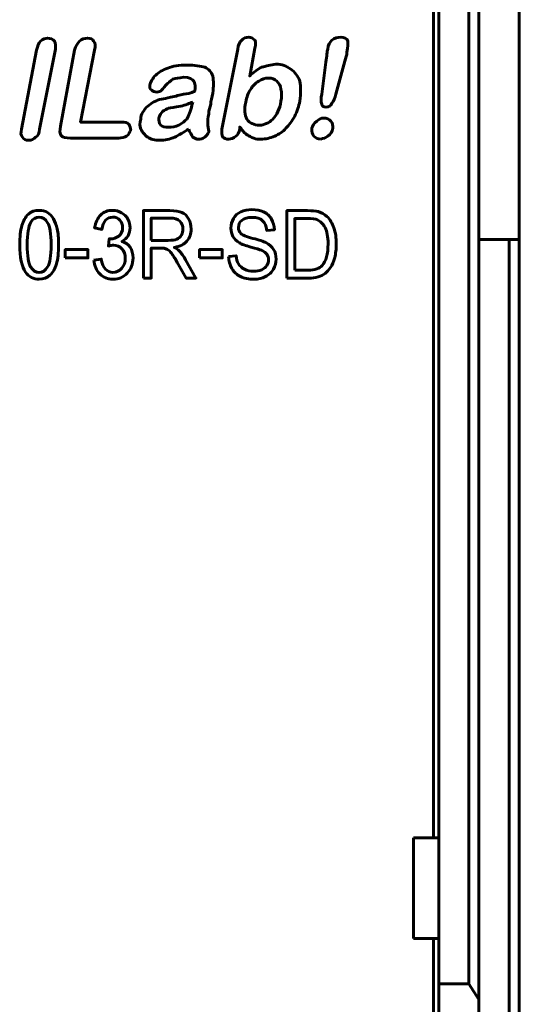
# Model space of a CAD drawing. Header units: millimetres. Extents: x -13 to 39, y -19 to 89.
# Tile 10 of 12: x 29 to 39, y 46 to 65. Entities that reach past the tile are written whole.
import ezdxf

# ---------------------------------------------------------------- set-up
doc = ezdxf.new("R2010")
doc.units = ezdxf.units.MM
doc.linetypes.add('K5LT_BASIC', pattern=[0])

msp = doc.modelspace()

# ---------------------------------------------------------------- linework, layer by layer
at = {"color": 150, "linetype": 'K5LT_BASIC', "lineweight": 60, "true_color": 0x0080ff}
for p, q in [((37.239, 49.238), (37.239, 71.638)), ((37.339, 49.238), (37.339, 66.558)), ((37.939, 66.558), (37.939, 46.338)), ((38.139, 46.03), (38.139, 66.302)), ((38.939, 61.118), (38.939, 66.238)), ((38.139, 61.118), (38.739, 61.118)), ((38.939, 61.118), (38.739, 61.118)), ((38.739, 61.118), (38.739, 8.557)), ((38.939, 61.118), (38.939, 8.557)), ((36.839, 47.238), (36.839, 49.238)), ((37.339, 49.238), (36.839, 49.238)), ((37.339, 47.238), (37.339, 49.238)), ((36.839, 47.238), (37.339, 47.238)), ((37.239, 22.438), (37.239, 47.238)), ((37.339, 46.338), (37.339, 47.238)), ((37.339, 46.338), (37.339, 44.413)), ((37.939, 46.338), (37.339, 46.338)), ((38.139, 46.03), (37.939, 46.338)), ((38.139, 44.413), (38.139, 46.03))]:
    msp.add_line(p, q, dxfattribs=at)
for points, knots in [([(29.062, 63.31), (29.062, 63.31), (29.359, 64.879), (29.359, 64.879), (29.38, 64.959), (29.399, 65.018), (29.439, 65.058), (29.479, 65.098), (29.538, 65.117), (29.578, 65.117), (29.637, 65.117), (29.678, 65.098), (29.717, 65.058), (29.737, 65.018), (29.737, 64.959), (29.737, 64.899), (29.737, 64.899), (29.419, 63.31), (29.419, 63.31), (29.419, 63.231), (29.38, 63.171), (29.339, 63.151), (29.3, 63.111), (29.261, 63.091), (29.141, 63.091), (29.101, 63.111), (29.082, 63.151), (29.041, 63.191), (29.041, 63.231), (29.062, 63.31)], [0, 0, 0, 0, 0.1, 0.1, 0.1, 0.2, 0.2, 0.2, 0.3, 0.3, 0.3, 0.4, 0.4, 0.4, 0.5, 0.5, 0.5, 0.6, 0.6, 0.6, 0.7, 0.7, 0.7, 0.8, 0.8, 0.9, 0.9, 0.9, 1, 1, 1, 1]), ([(30.512, 64.879), (30.512, 64.879), (30.233, 63.449), (30.233, 63.449), (31.048, 63.449), (31.048, 63.449), (31.108, 63.449), (31.167, 63.449), (31.188, 63.409), (31.207, 63.37), (31.227, 63.329), (31.227, 63.29), (31.207, 63.251), (31.188, 63.21), (31.147, 63.171), (31.108, 63.151), (31.048, 63.132), (30.989, 63.132), (30.989, 63.132), (30.035, 63.132), (30.035, 63.132), (29.935, 63.132), (29.876, 63.151), (29.856, 63.171), (29.816, 63.21), (29.816, 63.29), (29.836, 63.37), (29.836, 63.37), (30.114, 64.879), (30.114, 64.879), (30.134, 64.959), (30.173, 65.018), (30.214, 65.058), (30.253, 65.098), (30.313, 65.117), (30.432, 65.117), (30.471, 65.098), (30.492, 65.058), (30.531, 65.018), (30.531, 64.959), (30.512, 64.879)], [0, 0, 0, 0, 0.071429, 0.071429, 0.142857, 0.142857, 0.142857, 0.214286, 0.214286, 0.214286, 0.285714, 0.285714, 0.285714, 0.357143, 0.357143, 0.357143, 0.428571, 0.428571, 0.428571, 0.5, 0.5, 0.5, 0.571429, 0.571429, 0.571429, 0.642857, 0.642857, 0.642857, 0.714286, 0.714286, 0.714286, 0.785714, 0.785714, 0.785714, 0.857143, 0.857143, 0.928571, 0.928571, 0.928571, 1, 1, 1, 1]), ([(33.69, 64.919), (33.69, 64.919), (33.59, 64.363), (33.59, 64.363), (33.67, 64.443), (33.75, 64.502), (33.829, 64.542), (33.908, 64.562), (34.009, 64.581), (34.107, 64.601), (34.227, 64.601), (34.326, 64.562), (34.405, 64.502), (34.485, 64.443), (34.545, 64.363), (34.584, 64.264), (34.604, 64.145), (34.604, 64.025), (34.584, 63.866), (34.564, 63.767), (34.525, 63.668), (34.485, 63.568), (34.426, 63.469), (34.366, 63.389), (34.306, 63.329), (34.247, 63.251), (34.167, 63.21), (34.087, 63.171), (33.988, 63.132), (33.908, 63.111), (33.809, 63.111), (33.769, 63.111), (33.709, 63.111), (33.67, 63.132), (33.61, 63.151), (33.571, 63.171), (33.551, 63.191), (33.512, 63.21), (33.491, 63.231), (33.471, 63.251), (33.452, 63.27), (33.432, 63.31), (33.392, 63.35), (33.392, 63.35), (33.392, 63.31), (33.392, 63.31), (33.372, 63.251), (33.352, 63.191), (33.313, 63.171), (33.273, 63.132), (33.214, 63.111), (33.173, 63.111), (33.114, 63.111), (33.074, 63.132), (33.054, 63.151), (33.035, 63.191), (33.035, 63.251), (33.035, 63.31), (33.035, 63.31), (33.352, 64.899), (33.352, 64.899), (33.352, 64.979), (33.392, 65.038), (33.432, 65.078), (33.471, 65.117), (33.512, 65.137), (33.571, 65.137), (33.61, 65.137), (33.65, 65.117), (33.69, 65.078), (33.709, 65.038), (33.709, 64.998), (33.69, 64.919)], [0, 0, 0, 0, 0.041667, 0.041667, 0.041667, 0.083333, 0.083333, 0.083333, 0.125, 0.125, 0.125, 0.166667, 0.166667, 0.166667, 0.208333, 0.208333, 0.208333, 0.25, 0.25, 0.25, 0.291667, 0.291667, 0.291667, 0.333333, 0.333333, 0.333333, 0.375, 0.375, 0.375, 0.416667, 0.416667, 0.416667, 0.458333, 0.458333, 0.458333, 0.5, 0.5, 0.5, 0.541667, 0.541667, 0.541667, 0.583333, 0.583333, 0.583333, 0.625, 0.625, 0.625, 0.666667, 0.666667, 0.666667, 0.708333, 0.708333, 0.708333, 0.75, 0.75, 0.75, 0.791667, 0.791667, 0.791667, 0.833333, 0.833333, 0.833333, 0.875, 0.875, 0.875, 0.916667, 0.916667, 0.916667, 0.958333, 0.958333, 0.958333, 1, 1, 1, 1]), ([(35.021, 64.005), (35.021, 64.005), (35.1, 64.64), (35.1, 64.64), (35.12, 64.76), (35.12, 64.86), (35.141, 64.899), (35.141, 64.979), (35.18, 65.038), (35.219, 65.078), (35.279, 65.117), (35.319, 65.137), (35.398, 65.137), (35.458, 65.137), (35.517, 65.117), (35.538, 65.058), (35.538, 65.018), (35.538, 64.938), (35.517, 64.839), (35.517, 64.78), (35.498, 64.72), (35.478, 64.661), (35.478, 64.661), (35.299, 64.005), (35.299, 64.005), (35.279, 63.925), (35.26, 63.866), (35.219, 63.826), (35.2, 63.767), (35.16, 63.747), (35.1, 63.747), (35.061, 63.747), (35.021, 63.767), (35.021, 63.806), (35.001, 63.847), (35.001, 63.925), (35.021, 64.005)], [0, 0, 0, 0, 0.083333, 0.083333, 0.083333, 0.166667, 0.166667, 0.166667, 0.25, 0.25, 0.25, 0.333333, 0.333333, 0.333333, 0.416667, 0.416667, 0.416667, 0.5, 0.5, 0.5, 0.583333, 0.583333, 0.583333, 0.666667, 0.666667, 0.666667, 0.75, 0.75, 0.75, 0.833333, 0.833333, 0.833333, 0.916667, 0.916667, 0.916667, 1, 1, 1, 1]), ([(32.379, 63.31), (32.279, 63.251), (32.18, 63.191), (32.101, 63.151), (32.002, 63.111), (31.903, 63.091), (31.803, 63.091), (31.704, 63.091), (31.624, 63.111), (31.564, 63.151), (31.505, 63.191), (31.465, 63.251), (31.426, 63.31), (31.406, 63.37), (31.406, 63.43), (31.426, 63.508), (31.426, 63.608), (31.486, 63.687), (31.564, 63.767), (31.644, 63.826), (31.724, 63.886), (31.843, 63.906), (31.882, 63.906), (31.942, 63.925), (32.022, 63.946), (32.121, 63.966), (32.201, 63.985), (32.279, 64.005), (32.339, 64.005), (32.419, 64.025), (32.499, 64.065), (32.518, 64.145), (32.499, 64.223), (32.478, 64.264), (32.458, 64.303), (32.398, 64.342), (32.279, 64.342), (32.18, 64.323), (32.121, 64.323), (32.061, 64.303), (32.022, 64.264), (31.962, 64.223), (31.922, 64.184), (31.882, 64.124), (31.843, 64.085), (31.823, 64.065), (31.823, 64.065), (31.784, 64.045), (31.743, 64.045), (31.704, 64.045), (31.664, 64.065), (31.644, 64.085), (31.605, 64.104), (31.605, 64.145), (31.605, 64.184), (31.624, 64.244), (31.664, 64.323), (31.724, 64.383), (31.784, 64.443), (31.862, 64.482), (31.962, 64.521), (32.061, 64.562), (32.18, 64.581), (32.339, 64.581), (32.499, 64.581), (32.618, 64.562), (32.696, 64.542), (32.776, 64.502), (32.836, 64.443), (32.856, 64.363), (32.875, 64.264), (32.875, 64.164), (32.856, 64.025), (32.836, 63.946), (32.816, 63.866), (32.816, 63.806), (32.797, 63.747), (32.776, 63.687), (32.776, 63.608), (32.756, 63.549), (32.756, 63.469), (32.756, 63.389), (32.776, 63.329), (32.776, 63.27), (32.776, 63.251), (32.756, 63.21), (32.737, 63.191), (32.696, 63.151), (32.657, 63.111), (32.618, 63.111), (32.558, 63.111), (32.538, 63.111), (32.499, 63.132), (32.458, 63.151), (32.439, 63.191), (32.398, 63.251), (32.379, 63.31)], [0, 0, 0, 0, 0.03125, 0.03125, 0.03125, 0.0625, 0.0625, 0.0625, 0.09375, 0.09375, 0.09375, 0.125, 0.125, 0.125, 0.15625, 0.15625, 0.15625, 0.1875, 0.1875, 0.1875, 0.21875, 0.21875, 0.21875, 0.25, 0.25, 0.25, 0.28125, 0.28125, 0.28125, 0.3125, 0.3125, 0.3125, 0.34375, 0.34375, 0.34375, 0.375, 0.375, 0.375, 0.40625, 0.40625, 0.40625, 0.4375, 0.4375, 0.4375, 0.46875, 0.46875, 0.46875, 0.5, 0.5, 0.5, 0.53125, 0.53125, 0.53125, 0.5625, 0.5625, 0.5625, 0.59375, 0.59375, 0.59375, 0.625, 0.625, 0.625, 0.65625, 0.65625, 0.65625, 0.6875, 0.6875, 0.6875, 0.71875, 0.71875, 0.71875, 0.75, 0.75, 0.75, 0.78125, 0.78125, 0.78125, 0.8125, 0.8125, 0.8125, 0.84375, 0.84375, 0.84375, 0.875, 0.875, 0.875, 0.90625, 0.90625, 0.90625, 0.9375, 0.9375, 0.9375, 0.96875, 0.96875, 0.96875, 1, 1, 1, 1]), ([(33.512, 63.847), (33.471, 63.707), (33.491, 63.588), (33.531, 63.508), (33.59, 63.43), (33.67, 63.389), (33.789, 63.389), (33.869, 63.389), (33.968, 63.43), (34.048, 63.508), (34.128, 63.588), (34.187, 63.707), (34.206, 63.866), (34.227, 63.946), (34.227, 64.045), (34.206, 64.104), (34.206, 64.184), (34.167, 64.223), (34.128, 64.264), (34.087, 64.303), (34.028, 64.323), (33.968, 64.323), (33.888, 64.323), (33.829, 64.303), (33.769, 64.264), (33.69, 64.223), (33.65, 64.164), (33.61, 64.104), (33.551, 64.025), (33.531, 63.946), (33.512, 63.847)], [0, 0, 0, 0, 0.1, 0.1, 0.1, 0.2, 0.2, 0.2, 0.3, 0.3, 0.3, 0.4, 0.4, 0.4, 0.5, 0.5, 0.5, 0.6, 0.6, 0.6, 0.7, 0.7, 0.7, 0.8, 0.8, 0.8, 0.9, 0.9, 0.9, 1, 1, 1, 1]), ([(32.458, 63.847), (32.398, 63.826), (32.32, 63.787), (32.22, 63.767), (32.101, 63.747), (32.022, 63.728), (31.981, 63.728), (31.942, 63.707), (31.903, 63.687), (31.862, 63.668), (31.823, 63.627), (31.803, 63.588), (31.784, 63.529), (31.784, 63.489), (31.784, 63.43), (31.823, 63.389), (31.862, 63.35), (31.903, 63.35), (31.981, 63.35), (32.041, 63.35), (32.121, 63.35), (32.18, 63.389), (32.26, 63.43), (32.3, 63.469), (32.339, 63.508), (32.379, 63.568), (32.419, 63.668), (32.439, 63.787), (32.439, 63.787), (32.458, 63.847), (32.458, 63.847)], [0, 0, 0, 0, 0.1, 0.1, 0.1, 0.2, 0.2, 0.2, 0.3, 0.3, 0.3, 0.4, 0.4, 0.4, 0.5, 0.5, 0.5, 0.6, 0.6, 0.6, 0.7, 0.7, 0.7, 0.8, 0.8, 0.8, 0.9, 0.9, 0.9, 1, 1, 1, 1]), ([(35.001, 63.111), (34.942, 63.111), (34.902, 63.132), (34.862, 63.171), (34.822, 63.21), (34.822, 63.251), (34.822, 63.329), (34.843, 63.37), (34.862, 63.43), (34.921, 63.469), (34.962, 63.508), (35.001, 63.529), (35.12, 63.529), (35.16, 63.508), (35.2, 63.469), (35.24, 63.43), (35.24, 63.37), (35.24, 63.329), (35.219, 63.251), (35.2, 63.21), (35.141, 63.171), (35.1, 63.132), (35.041, 63.132), (35.001, 63.111)], [0, 0, 0, 0, 0.125, 0.125, 0.125, 0.25, 0.25, 0.25, 0.375, 0.375, 0.375, 0.5, 0.5, 0.625, 0.625, 0.625, 0.75, 0.75, 0.75, 0.875, 0.875, 0.875, 1, 1, 1, 1]), ([(29.025, 61.014), (29.025, 61.172), (29.039, 61.3), (29.068, 61.396), (29.097, 61.493), (29.139, 61.568), (29.196, 61.62), (29.253, 61.672), (29.324, 61.698), (29.41, 61.698), (29.474, 61.698), (29.53, 61.683), (29.578, 61.654), (29.626, 61.625), (29.666, 61.584), (29.696, 61.529), (29.727, 61.475), (29.752, 61.408), (29.769, 61.33), (29.787, 61.252), (29.796, 61.146), (29.796, 61.014), (29.796, 60.857), (29.782, 60.73), (29.753, 60.633), (29.725, 60.536), (29.682, 60.462), (29.625, 60.409), (29.569, 60.357), (29.497, 60.331), (29.41, 60.331), (29.296, 60.331), (29.207, 60.377), (29.142, 60.469), (29.064, 60.581), (29.025, 60.763), (29.025, 61.014)], [0, 0, 0, 0, 0.083333, 0.083333, 0.083333, 0.166667, 0.166667, 0.166667, 0.25, 0.25, 0.25, 0.333333, 0.333333, 0.333333, 0.416667, 0.416667, 0.416667, 0.5, 0.5, 0.5, 0.583333, 0.583333, 0.583333, 0.666667, 0.666667, 0.666667, 0.75, 0.75, 0.75, 0.833333, 0.833333, 0.833333, 0.916667, 0.916667, 0.916667, 1, 1, 1, 1]), ([(30.497, 60.709), (30.497, 60.709), (30.642, 60.731), (30.642, 60.731), (30.659, 60.638), (30.687, 60.57), (30.727, 60.529), (30.767, 60.488), (30.816, 60.467), (30.875, 60.467), (30.944, 60.467), (31.002, 60.494), (31.049, 60.548), (31.096, 60.601), (31.119, 60.668), (31.119, 60.747), (31.119, 60.822), (31.097, 60.885), (31.054, 60.934), (31.01, 60.983), (30.954, 61.007), (30.887, 61.007), (30.859, 61.007), (30.825, 61.001), (30.784, 60.989), (30.784, 60.989), (30.8, 61.133), (30.8, 61.133), (30.81, 61.132), (30.818, 61.131), (30.824, 61.131), (30.886, 61.131), (30.942, 61.15), (30.992, 61.186), (31.041, 61.222), (31.066, 61.279), (31.066, 61.354), (31.066, 61.414), (31.048, 61.464), (30.976, 61.543), (30.929, 61.563), (30.872, 61.563), (30.815, 61.563), (30.768, 61.543), (30.73, 61.502), (30.692, 61.462), (30.668, 61.401), (30.657, 61.32), (30.657, 61.32), (30.512, 61.35), (30.512, 61.35), (30.53, 61.46), (30.57, 61.546), (30.633, 61.607), (30.696, 61.667), (30.775, 61.698), (30.868, 61.698), (30.933, 61.698), (30.993, 61.682), (31.047, 61.651), (31.102, 61.619), (31.143, 61.577), (31.172, 61.523), (31.201, 61.469), (31.215, 61.411), (31.215, 61.351), (31.215, 61.293), (31.201, 61.241), (31.174, 61.193), (31.147, 61.146), (31.106, 61.108), (31.052, 61.08), (31.122, 61.062), (31.176, 61.024), (31.215, 60.966), (31.254, 60.909), (31.273, 60.837), (31.273, 60.75), (31.273, 60.633), (31.235, 60.534), (31.16, 60.453), (31.084, 60.371), (30.989, 60.331), (30.874, 60.331), (30.77, 60.331), (30.683, 60.366), (30.615, 60.436), (30.546, 60.506), (30.506, 60.597), (30.497, 60.709)], [0, 0, 0, 0, 0.033333, 0.033333, 0.033333, 0.066667, 0.066667, 0.066667, 0.1, 0.1, 0.1, 0.133333, 0.133333, 0.133333, 0.166667, 0.166667, 0.166667, 0.2, 0.2, 0.2, 0.233333, 0.233333, 0.233333, 0.266667, 0.266667, 0.266667, 0.3, 0.3, 0.3, 0.333333, 0.333333, 0.333333, 0.366667, 0.366667, 0.366667, 0.4, 0.4, 0.4, 0.433333, 0.433333, 0.466667, 0.466667, 0.466667, 0.5, 0.5, 0.5, 0.533333, 0.533333, 0.533333, 0.566667, 0.566667, 0.566667, 0.6, 0.6, 0.6, 0.633333, 0.633333, 0.633333, 0.666667, 0.666667, 0.666667, 0.7, 0.7, 0.7, 0.733333, 0.733333, 0.733333, 0.766667, 0.766667, 0.766667, 0.8, 0.8, 0.8, 0.833333, 0.833333, 0.833333, 0.866667, 0.866667, 0.866667, 0.9, 0.9, 0.9, 0.933333, 0.933333, 0.933333, 0.966667, 0.966667, 0.966667, 1, 1, 1, 1]), ([(31.479, 60.353), (31.479, 60.353), (31.479, 61.692), (31.479, 61.692), (32.004, 61.692), (32.004, 61.692), (32.11, 61.692), (32.19, 61.68), (32.3, 61.632), (32.344, 61.59), (32.377, 61.529), (32.409, 61.468), (32.426, 61.401), (32.426, 61.327), (32.426, 61.232), (32.398, 61.152), (32.344, 61.087), (32.29, 61.022), (32.206, 60.981), (32.092, 60.963), (32.134, 60.94), (32.165, 60.918), (32.187, 60.896), (32.233, 60.849), (32.276, 60.789), (32.316, 60.718), (32.316, 60.718), (32.521, 60.353), (32.521, 60.353), (32.326, 60.353), (32.326, 60.353), (32.169, 60.632), (32.169, 60.632), (32.123, 60.713), (32.086, 60.774), (32.056, 60.817), (32.026, 60.859), (32, 60.889), (31.976, 60.906), (31.953, 60.923), (31.929, 60.935), (31.905, 60.942), (31.887, 60.946), (31.858, 60.948), (31.818, 60.948), (31.818, 60.948), (31.636, 60.948), (31.636, 60.948), (31.636, 60.353), (31.636, 60.353), (31.479, 60.353), (31.479, 60.353)], [0, 0, 0, 0, 0.052632, 0.052632, 0.105263, 0.105263, 0.105263, 0.157895, 0.157895, 0.210526, 0.210526, 0.210526, 0.263158, 0.263158, 0.263158, 0.315789, 0.315789, 0.315789, 0.368421, 0.368421, 0.368421, 0.421053, 0.421053, 0.421053, 0.473684, 0.473684, 0.473684, 0.526316, 0.526316, 0.578947, 0.578947, 0.631579, 0.631579, 0.631579, 0.684211, 0.684211, 0.684211, 0.736842, 0.736842, 0.736842, 0.789474, 0.789474, 0.789474, 0.842105, 0.842105, 0.842105, 0.894737, 0.894737, 0.947368, 0.947368, 1, 1, 1, 1]), ([(33.171, 60.783), (33.171, 60.783), (33.318, 60.798), (33.318, 60.798), (33.325, 60.731), (33.342, 60.676), (33.367, 60.633), (33.393, 60.59), (33.433, 60.555), (33.486, 60.528), (33.54, 60.501), (33.601, 60.488), (33.668, 60.488), (33.728, 60.488), (33.781, 60.498), (33.827, 60.518), (33.872, 60.538), (33.906, 60.566), (33.929, 60.601), (33.951, 60.637), (33.962, 60.675), (33.962, 60.716), (33.962, 60.758), (33.952, 60.794), (33.93, 60.826), (33.909, 60.857), (33.873, 60.883), (33.823, 60.905), (33.792, 60.918), (33.721, 60.94), (33.503, 60.999), (33.427, 61.027), (33.383, 61.053), (33.327, 61.087), (33.285, 61.129), (33.257, 61.178), (33.23, 61.228), (33.216, 61.284), (33.216, 61.345), (33.216, 61.413), (33.233, 61.476), (33.267, 61.535), (33.301, 61.594), (33.35, 61.638), (33.415, 61.669), (33.481, 61.699), (33.553, 61.714), (33.633, 61.714), (33.721, 61.714), (33.798, 61.699), (33.865, 61.667), (33.932, 61.635), (33.984, 61.588), (34.02, 61.525), (34.056, 61.463), (34.075, 61.393), (34.078, 61.314), (34.078, 61.314), (33.928, 61.301), (33.928, 61.301), (33.92, 61.386), (33.892, 61.45), (33.846, 61.493), (33.799, 61.536), (33.73, 61.557), (33.639, 61.557), (33.544, 61.557), (33.475, 61.538), (33.431, 61.499), (33.388, 61.459), (33.366, 61.412), (33.366, 61.356), (33.366, 61.308), (33.382, 61.269), (33.412, 61.238), (33.443, 61.207), (33.521, 61.175), (33.649, 61.142), (33.776, 61.11), (33.864, 61.081), (33.911, 61.057), (33.98, 61.021), (34.031, 60.976), (34.064, 60.921), (34.097, 60.866), (34.113, 60.803), (34.113, 60.731), (34.113, 60.66), (34.095, 60.593), (34.059, 60.53), (34.023, 60.467), (33.971, 60.418), (33.836, 60.348), (33.76, 60.331), (33.675, 60.331), (33.568, 60.331), (33.479, 60.349), (33.406, 60.384), (33.334, 60.419), (33.277, 60.472), (33.236, 60.543), (33.195, 60.614), (33.173, 60.694), (33.171, 60.783)], [0, 0, 0, 0, 0.028571, 0.028571, 0.028571, 0.057143, 0.057143, 0.057143, 0.085714, 0.085714, 0.085714, 0.114286, 0.114286, 0.114286, 0.142857, 0.142857, 0.142857, 0.171429, 0.171429, 0.171429, 0.2, 0.2, 0.2, 0.228571, 0.228571, 0.228571, 0.257143, 0.257143, 0.257143, 0.285714, 0.285714, 0.314286, 0.314286, 0.314286, 0.342857, 0.342857, 0.342857, 0.371429, 0.371429, 0.371429, 0.4, 0.4, 0.4, 0.428571, 0.428571, 0.428571, 0.457143, 0.457143, 0.457143, 0.485714, 0.485714, 0.485714, 0.514286, 0.514286, 0.514286, 0.542857, 0.542857, 0.542857, 0.571429, 0.571429, 0.571429, 0.6, 0.6, 0.6, 0.628571, 0.628571, 0.628571, 0.657143, 0.657143, 0.657143, 0.685714, 0.685714, 0.685714, 0.714286, 0.714286, 0.714286, 0.742857, 0.742857, 0.742857, 0.771429, 0.771429, 0.771429, 0.8, 0.8, 0.8, 0.828571, 0.828571, 0.828571, 0.857143, 0.857143, 0.857143, 0.885714, 0.885714, 0.914286, 0.914286, 0.914286, 0.942857, 0.942857, 0.942857, 0.971429, 0.971429, 0.971429, 1, 1, 1, 1]), ([(34.327, 60.353), (34.327, 60.353), (34.327, 61.692), (34.327, 61.692), (34.735, 61.692), (34.735, 61.692), (34.827, 61.692), (34.897, 61.686), (34.946, 61.673), (35.014, 61.655), (35.072, 61.623), (35.12, 61.577), (35.183, 61.517), (35.229, 61.441), (35.26, 61.348), (35.291, 61.255), (35.307, 61.149), (35.307, 61.03), (35.307, 60.928), (35.296, 60.838), (35.275, 60.76), (35.254, 60.681), (35.227, 60.616), (35.194, 60.565), (35.161, 60.513), (35.125, 60.473), (35.086, 60.443), (35.047, 60.414), (35, 60.391), (34.945, 60.376), (34.89, 60.361), (34.826, 60.353), (34.754, 60.353), (34.754, 60.353), (34.327, 60.353), (34.327, 60.353)], [0, 0, 0, 0, 0.083333, 0.083333, 0.166667, 0.166667, 0.166667, 0.25, 0.25, 0.25, 0.333333, 0.333333, 0.333333, 0.416667, 0.416667, 0.416667, 0.5, 0.5, 0.5, 0.583333, 0.583333, 0.583333, 0.666667, 0.666667, 0.666667, 0.75, 0.75, 0.75, 0.833333, 0.833333, 0.833333, 0.916667, 0.916667, 0.916667, 1, 1, 1, 1]), ([(29.174, 61.013), (29.174, 60.793), (29.196, 60.647), (29.242, 60.574), (29.287, 60.502), (29.344, 60.466), (29.477, 60.466), (29.533, 60.502), (29.579, 60.575), (29.624, 60.648), (29.647, 60.794), (29.647, 61.013), (29.647, 61.234), (29.624, 61.38), (29.579, 61.452), (29.534, 61.525), (29.477, 61.561), (29.409, 61.561), (29.342, 61.561), (29.288, 61.529), (29.248, 61.465), (29.198, 61.384), (29.174, 61.233), (29.174, 61.013)], [0, 0, 0, 0, 0.125, 0.125, 0.125, 0.25, 0.25, 0.375, 0.375, 0.375, 0.5, 0.5, 0.5, 0.625, 0.625, 0.625, 0.75, 0.75, 0.75, 0.875, 0.875, 0.875, 1, 1, 1, 1]), ([(31.636, 61.101), (31.636, 61.101), (31.973, 61.101), (31.973, 61.101), (32.044, 61.101), (32.1, 61.11), (32.14, 61.126), (32.181, 61.143), (32.211, 61.17), (32.232, 61.207), (32.253, 61.244), (32.263, 61.284), (32.263, 61.327), (32.263, 61.39), (32.243, 61.442), (32.203, 61.483), (32.162, 61.524), (32.098, 61.544), (32.011, 61.544), (32.011, 61.544), (31.636, 61.544), (31.636, 61.544), (31.636, 61.101), (31.636, 61.101)], [0, 0, 0, 0, 0.125, 0.125, 0.125, 0.25, 0.25, 0.25, 0.375, 0.375, 0.375, 0.5, 0.5, 0.5, 0.625, 0.625, 0.625, 0.75, 0.75, 0.75, 0.875, 0.875, 1, 1, 1, 1]), ([(34.484, 60.51), (34.484, 60.51), (34.737, 60.51), (34.737, 60.51), (34.815, 60.51), (34.876, 60.519), (34.92, 60.535), (34.965, 60.552), (35, 60.575), (35.027, 60.605), (35.064, 60.647), (35.093, 60.703), (35.113, 60.774), (35.134, 60.845), (35.144, 60.931), (35.144, 61.033), (35.144, 61.173), (35.124, 61.281), (35.083, 61.356), (35.043, 61.432), (34.993, 61.482), (34.935, 61.508), (34.893, 61.526), (34.826, 61.535), (34.733, 61.535), (34.733, 61.535), (34.484, 61.535), (34.484, 61.535), (34.484, 60.51), (34.484, 60.51)], [0, 0, 0, 0, 0.1, 0.1, 0.1, 0.2, 0.2, 0.2, 0.3, 0.3, 0.3, 0.4, 0.4, 0.4, 0.5, 0.5, 0.5, 0.6, 0.6, 0.6, 0.7, 0.7, 0.7, 0.8, 0.8, 0.8, 0.9, 0.9, 1, 1, 1, 1]), ([(29.927, 60.755), (29.927, 60.755), (29.927, 60.92), (29.927, 60.92), (30.377, 60.92), (30.377, 60.92), (30.377, 60.755), (30.377, 60.755), (29.927, 60.755), (29.927, 60.755)], [0, 0, 0, 0, 0.25, 0.25, 0.5, 0.5, 0.75, 0.75, 1, 1, 1, 1]), ([(32.595, 60.755), (32.595, 60.755), (32.595, 60.92), (32.595, 60.92), (33.045, 60.92), (33.045, 60.92), (33.045, 60.755), (33.045, 60.755), (32.595, 60.755), (32.595, 60.755)], [0, 0, 0, 0, 0.25, 0.25, 0.5, 0.5, 0.75, 0.75, 1, 1, 1, 1])]:
    msp.add_open_spline(points, degree=3, knots=knots, dxfattribs=at)

doc.saveas('drawing.dxf')
